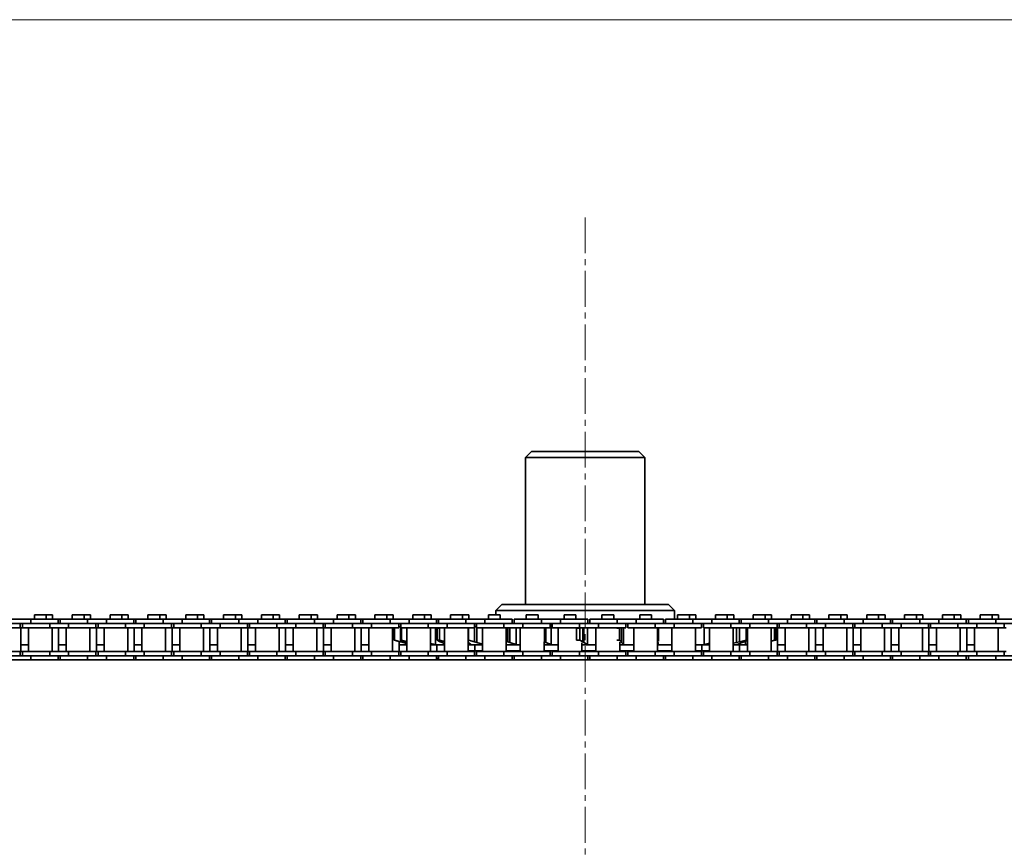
# Model space of a CAD drawing. Header units: millimetres. Extents: x 2945 to 26725, y -1082 to 16127.
# Tile 21 of 151: x 7175 to 7506, y 7689 to 7967. Entities that reach past the tile are written whole.
import ezdxf

# ---------------------------------------------------------------- set-up
doc = ezdxf.new("R2010")
doc.units = ezdxf.units.MM
doc.linetypes.add('点画线', pattern=[18, 12, -2, 2, -2])
doc.layers.get('0').update_dxf_attribs({"lineweight": 35})
for name, color, linetype, lineweight in [('中心线层', 1, '点画线', 18), ('几何体', 7, 'Continuous', 35), ('尺寸线层', 3, 'Continuous', 18)]:
    doc.layers.add(name, color=color, linetype=linetype, lineweight=lineweight)
doc.styles.add('标准', font='txt', dxfattribs={"width": 0.667})
doc.dimstyles.new('GB_尺寸', dxfattribs={"dimtxt": 3.5, "dimasz": 4, "dimexe": 2, "dimexo": 0, "dimtad": 1, "dimdsep": 46, "dimtxsty": '标准', "dimblk": '_CAXARROW', "dimcen": 0, "dimdle": 8, "dimazin": 2, "dimtfac": 0.707107, "dimtdec": 3, "dimtmove": 2, "dimatfit": 3, "dimfxl": 0, "dimfrac": 2, "dimtolj": 1, "dimarcsym": 0})

# ---------------------------------------------------------------- blocks, each defined once
blk = doc.blocks.new('*X160')
at = {"layer": '尺寸线层', "linetype": 'Continuous'}
for points in [[(4565.49, 7966.85), (4575.49, 7886.85), (4555.49, 7886.85)], [(4565.49, 4956.85), (4575.49, 5036.85), (4555.49, 5036.85)]]:
    blk.add_hatch(color=0, dxfattribs=at).paths.add_polyline_path(points, flags=0)
at = {"layer": '尺寸线层', "color": 0, "linetype": 'Continuous'}
for p, q in [((9590.25, 7966.85), (4525.49, 7966.85)), ((4565.49, 7966.85), (4565.49, 4956.85)), ((9680.25, 4956.85), (4525.49, 4956.85))]:
    blk.add_line(p, q, dxfattribs=at)
at = {"layer": '尺寸线层', "color": 0, "insert": (4518.37, 6461.85), "char_height": 70, "width": 255.1041, "attachment_point": 5, "rotation": 90, "line_spacing_factor": 1.15057, "style": '标准'}
blk.add_mtext('\\T1.1;3010', dxfattribs=at)
blk = doc.blocks.new('_CAXARROW')
blk.add_hatch(color=0).paths.add_polyline_path([(0, 0), (-1, 0.125), (-1, -0.125)], flags=0)

msp = doc.modelspace()

# ---------------------------------------------------------------- linework, layer by layer
at = {"layer": '中心线层'}
msp.add_line((7365.254, 7900.461), (7365.254, 5098.61), dxfattribs=at)
at = {"layer": '几何体'}
for p, q in [((7347.254, 7821.852), (7345.254, 7819.852)), ((7345.254, 7819.852), (7345.254, 7770.458)), ((7358.767, 7819.852), (7345.254, 7819.852)), ((7347.254, 7821.852), (7359.416, 7821.852)), ((7385.254, 7819.852), (7358.767, 7819.852)), ((7359.416, 7821.852), (7383.254, 7821.852)), ((7385.254, 7819.852), (7383.254, 7821.852)), ((7385.254, 7770.458), (7385.254, 7819.852)), ((7337.254, 7770.458), (7335.254, 7768.458)), ((7337.254, 7770.458), (7393.254, 7770.458)), ((7395.254, 7768.458), (7393.254, 7770.458)), ((7180.389, 7766.94), (7180.389, 7765.565)), ((7182.369, 7766.94), (7180.389, 7766.94)), ((7184.349, 7766.94), (7182.369, 7766.94)), ((7184.349, 7765.565), (7184.349, 7766.94)), ((7186.52, 7766.94), (7184.349, 7766.94)), ((7186.52, 7765.565), (7186.52, 7766.94)), ((7193.089, 7766.94), (7193.089, 7765.565)), ((7195.069, 7766.94), (7193.089, 7766.94)), ((7197.049, 7766.94), (7195.069, 7766.94)), ((7197.049, 7765.565), (7197.049, 7766.94)), ((7199.22, 7766.94), (7197.049, 7766.94)), ((7199.22, 7765.565), (7199.22, 7766.94)), ((7205.789, 7766.94), (7205.789, 7765.565)), ((7207.769, 7766.94), (7205.789, 7766.94)), ((7209.749, 7766.94), (7207.769, 7766.94)), ((7209.749, 7765.565), (7209.749, 7766.94)), ((7211.92, 7766.94), (7209.749, 7766.94)), ((7211.92, 7765.565), (7211.92, 7766.94)), ((7218.489, 7766.94), (7218.489, 7765.565)), ((7220.469, 7766.94), (7218.489, 7766.94)), ((7222.449, 7766.94), (7220.469, 7766.94)), ((7222.449, 7765.565), (7222.449, 7766.94)), ((7224.62, 7766.94), (7222.449, 7766.94)), ((7224.62, 7765.565), (7224.62, 7766.94)), ((7231.189, 7766.94), (7231.189, 7765.565)), ((7233.169, 7766.94), (7231.189, 7766.94)), ((7235.149, 7766.94), (7233.169, 7766.94)), ((7235.149, 7765.565), (7235.149, 7766.94)), ((7237.32, 7766.94), (7235.149, 7766.94)), ((7237.32, 7765.565), (7237.32, 7766.94)), ((7243.889, 7766.94), (7243.889, 7765.565)), ((7245.869, 7766.94), (7243.889, 7766.94)), ((7247.849, 7766.94), (7245.869, 7766.94)), ((7247.849, 7765.565), (7247.849, 7766.94)), ((7250.02, 7766.94), (7247.849, 7766.94)), ((7250.02, 7765.565), (7250.02, 7766.94)), ((7256.589, 7766.94), (7256.589, 7765.565)), ((7258.569, 7766.94), (7256.589, 7766.94)), ((7260.549, 7766.94), (7258.569, 7766.94)), ((7260.549, 7765.565), (7260.549, 7766.94)), ((7262.72, 7766.94), (7260.549, 7766.94)), ((7262.72, 7765.565), (7262.72, 7766.94)), ((7269.289, 7766.94), (7269.289, 7765.565)), ((7271.269, 7766.94), (7269.289, 7766.94)), ((7273.249, 7766.94), (7271.269, 7766.94)), ((7273.249, 7765.565), (7273.249, 7766.94)), ((7275.42, 7766.94), (7273.249, 7766.94)), ((7275.42, 7765.565), (7275.42, 7766.94)), ((7281.989, 7766.94), (7281.989, 7765.565)), ((7283.969, 7766.94), (7281.989, 7766.94)), ((7285.949, 7766.94), (7283.969, 7766.94)), ((7285.949, 7765.565), (7285.949, 7766.94)), ((7288.12, 7766.94), (7285.949, 7766.94)), ((7288.12, 7765.565), (7288.12, 7766.94)), ((7294.689, 7766.94), (7294.689, 7765.565)), ((7296.669, 7766.94), (7294.689, 7766.94)), ((7298.649, 7766.94), (7296.669, 7766.94)), ((7298.649, 7765.565), (7298.649, 7766.94)), ((7300.82, 7766.94), (7298.649, 7766.94)), ((7300.82, 7765.565), (7300.82, 7766.94)), ((7307.389, 7766.94), (7307.389, 7765.565)), ((7309.369, 7766.94), (7307.389, 7766.94)), ((7311.349, 7766.94), (7309.369, 7766.94)), ((7311.349, 7765.565), (7311.349, 7766.94)), ((7313.52, 7766.94), (7311.349, 7766.94)), ((7313.52, 7765.565), (7313.52, 7766.94)), ((7320.089, 7766.94), (7320.089, 7765.565)), ((7322.069, 7766.94), (7320.089, 7766.94)), ((7324.049, 7766.94), (7322.069, 7766.94)), ((7324.049, 7765.565), (7324.049, 7766.94)), ((7326.22, 7766.94), (7324.049, 7766.94)), ((7326.22, 7765.565), (7326.22, 7766.94)), ((7332.789, 7766.94), (7332.789, 7765.565)), ((7334.769, 7766.94), (7332.789, 7766.94)), ((7336.749, 7766.94), (7334.769, 7766.94)), ((7335.254, 7768.458), (7335.254, 7766.94)), ((7395.254, 7768.458), (7335.254, 7768.458)), ((7336.749, 7765.565), (7336.749, 7766.94)), ((7345.489, 7766.94), (7345.489, 7765.565)), ((7347.469, 7766.94), (7345.489, 7766.94)), ((7349.449, 7766.94), (7347.469, 7766.94)), ((7349.449, 7765.565), (7349.449, 7766.94)), ((7358.189, 7766.94), (7358.189, 7765.565)), ((7360.169, 7766.94), (7358.189, 7766.94)), ((7362.149, 7766.94), (7360.169, 7766.94)), ((7362.149, 7765.565), (7362.149, 7766.94)), ((7370.889, 7766.94), (7370.889, 7765.565)), ((7372.869, 7766.94), (7370.889, 7766.94)), ((7374.849, 7766.94), (7372.869, 7766.94)), ((7374.849, 7765.565), (7374.849, 7766.94)), ((7383.589, 7766.94), (7383.589, 7765.565)), ((7385.569, 7766.94), (7383.589, 7766.94)), ((7387.549, 7766.94), (7385.569, 7766.94)), ((7387.549, 7765.565), (7387.549, 7766.94)), ((7395.254, 7765.565), (7395.254, 7768.458)), ((7396.289, 7766.94), (7396.289, 7765.565)), ((7398.269, 7766.94), (7396.289, 7766.94)), ((7400.249, 7766.94), (7398.269, 7766.94)), ((7400.249, 7765.565), (7400.249, 7766.94)), ((7402.42, 7766.94), (7400.249, 7766.94)), ((7402.42, 7765.565), (7402.42, 7766.94)), ((7408.989, 7766.94), (7408.989, 7765.565)), ((7410.969, 7766.94), (7408.989, 7766.94)), ((7412.949, 7766.94), (7410.969, 7766.94)), ((7412.949, 7765.565), (7412.949, 7766.94)), ((7415.12, 7766.94), (7412.949, 7766.94)), ((7415.12, 7765.565), (7415.12, 7766.94)), ((7421.689, 7766.94), (7421.689, 7765.565)), ((7423.669, 7766.94), (7421.689, 7766.94)), ((7425.649, 7766.94), (7423.669, 7766.94)), ((7425.649, 7765.565), (7425.649, 7766.94)), ((7427.82, 7766.94), (7425.649, 7766.94)), ((7427.82, 7765.565), (7427.82, 7766.94)), ((7434.389, 7766.94), (7434.389, 7765.565)), ((7436.369, 7766.94), (7434.389, 7766.94)), ((7438.349, 7766.94), (7436.369, 7766.94)), ((7438.349, 7765.565), (7438.349, 7766.94)), ((7440.52, 7766.94), (7438.349, 7766.94)), ((7440.52, 7765.565), (7440.52, 7766.94)), ((7447.089, 7766.94), (7447.089, 7765.565)), ((7449.069, 7766.94), (7447.089, 7766.94)), ((7451.049, 7766.94), (7449.069, 7766.94)), ((7451.049, 7765.565), (7451.049, 7766.94)), ((7453.22, 7766.94), (7451.049, 7766.94)), ((7453.22, 7765.565), (7453.22, 7766.94)), ((7459.789, 7766.94), (7459.789, 7765.565)), ((7461.769, 7766.94), (7459.789, 7766.94)), ((7463.749, 7766.94), (7461.769, 7766.94)), ((7463.749, 7765.565), (7463.749, 7766.94)), ((7465.92, 7766.94), (7463.749, 7766.94)), ((7465.92, 7765.565), (7465.92, 7766.94)), ((7472.489, 7766.94), (7472.489, 7765.565)), ((7474.469, 7766.94), (7472.489, 7766.94)), ((7476.449, 7766.94), (7474.469, 7766.94)), ((7476.449, 7765.565), (7476.449, 7766.94)), ((7478.62, 7766.94), (7476.449, 7766.94)), ((7478.62, 7765.565), (7478.62, 7766.94)), ((7485.189, 7766.94), (7485.189, 7765.565)), ((7487.169, 7766.94), (7485.189, 7766.94)), ((7489.149, 7766.94), (7487.169, 7766.94)), ((7489.149, 7765.565), (7489.149, 7766.94)), ((7491.32, 7766.94), (7489.149, 7766.94)), ((7491.32, 7765.565), (7491.32, 7766.94)), ((7497.889, 7766.94), (7497.889, 7765.565)), ((7499.869, 7766.94), (7497.889, 7766.94)), ((7501.849, 7766.94), (7499.869, 7766.94)), ((7501.849, 7765.565), (7501.849, 7766.94)), ((7504.02, 7766.94), (7501.849, 7766.94)), ((7504.02, 7765.565), (7504.02, 7766.94)), ((7179.194, 7765.565), (7172.844, 7765.565)), ((7179.194, 7764.065), (7172.844, 7764.065)), ((7175.669, 7762.565), (7175.669, 7764.065)), ((7176.369, 7764.065), (7176.369, 7762.565)), ((7179.194, 7765.565), (7179.194, 7764.065)), ((7188.369, 7765.565), (7179.194, 7765.565)), ((7185.544, 7764.065), (7179.194, 7764.065)), ((7185.544, 7764.065), (7179.194, 7764.065)), ((7185.544, 7764.065), (7185.544, 7762.565)), ((7191.894, 7764.065), (7185.544, 7764.065)), ((7188.369, 7764.065), (7188.369, 7765.565)), ((7189.069, 7765.565), (7188.369, 7765.565)), ((7189.069, 7765.565), (7189.069, 7764.065)), ((7198.244, 7765.565), (7189.069, 7765.565)), ((7191.894, 7764.065), (7191.894, 7762.565)), ((7198.244, 7764.065), (7191.894, 7764.065)), ((7198.244, 7764.065), (7191.894, 7764.065)), ((7198.244, 7765.565), (7198.244, 7764.065)), ((7204.594, 7765.565), (7198.244, 7765.565)), ((7204.594, 7764.065), (7198.244, 7764.065)), ((7201.069, 7762.565), (7201.069, 7764.065)), ((7201.769, 7764.065), (7201.769, 7762.565)), ((7204.594, 7765.565), (7204.594, 7764.065)), ((7213.769, 7765.565), (7204.594, 7765.565)), ((7210.944, 7764.065), (7204.594, 7764.065)), ((7210.944, 7764.065), (7204.594, 7764.065)), ((7210.944, 7764.065), (7210.944, 7762.565)), ((7217.294, 7764.065), (7210.944, 7764.065)), ((7213.769, 7764.065), (7213.769, 7765.565)), ((7214.469, 7765.565), (7213.769, 7765.565)), ((7214.469, 7765.565), (7214.469, 7764.065)), ((7223.644, 7765.565), (7214.469, 7765.565)), ((7217.294, 7764.065), (7217.294, 7762.565)), ((7223.644, 7764.065), (7217.294, 7764.065)), ((7223.644, 7764.065), (7217.294, 7764.065)), ((7223.644, 7765.565), (7223.644, 7764.065)), ((7229.994, 7765.565), (7223.644, 7765.565)), ((7229.994, 7764.065), (7223.644, 7764.065)), ((7226.469, 7762.565), (7226.469, 7764.065)), ((7227.169, 7764.065), (7227.169, 7762.565)), ((7229.994, 7765.565), (7229.994, 7764.065)), ((7239.169, 7765.565), (7229.994, 7765.565)), ((7236.344, 7764.065), (7229.994, 7764.065)), ((7236.344, 7764.065), (7229.994, 7764.065)), ((7236.344, 7764.065), (7236.344, 7762.565)), ((7242.694, 7764.065), (7236.344, 7764.065)), ((7239.169, 7764.065), (7239.169, 7765.565)), ((7239.869, 7765.565), (7239.169, 7765.565)), ((7239.869, 7765.565), (7239.869, 7764.065)), ((7249.044, 7765.565), (7239.869, 7765.565)), ((7242.694, 7764.065), (7242.694, 7762.565)), ((7249.044, 7764.065), (7242.694, 7764.065)), ((7249.044, 7764.065), (7242.694, 7764.065)), ((7249.044, 7765.565), (7249.044, 7764.065)), ((7255.394, 7765.565), (7249.044, 7765.565)), ((7255.394, 7764.065), (7249.044, 7764.065)), ((7251.869, 7762.565), (7251.869, 7764.065)), ((7252.569, 7764.065), (7252.569, 7762.565)), ((7255.394, 7765.565), (7255.394, 7764.065)), ((7264.569, 7765.565), (7255.394, 7765.565)), ((7261.744, 7764.065), (7255.394, 7764.065)), ((7261.744, 7764.065), (7255.394, 7764.065)), ((7261.744, 7764.065), (7261.744, 7762.565)), ((7268.094, 7764.065), (7261.744, 7764.065)), ((7264.569, 7764.065), (7264.569, 7765.565)), ((7265.269, 7765.565), (7264.569, 7765.565)), ((7265.269, 7765.565), (7265.269, 7764.065)), ((7274.444, 7765.565), (7265.269, 7765.565)), ((7268.094, 7764.065), (7268.094, 7762.565)), ((7274.444, 7764.065), (7268.094, 7764.065)), ((7274.444, 7764.065), (7268.094, 7764.065)), ((7274.444, 7765.565), (7274.444, 7764.065)), ((7280.794, 7765.565), (7274.444, 7765.565)), ((7280.794, 7764.065), (7274.444, 7764.065)), ((7277.269, 7762.565), (7277.269, 7764.065)), ((7277.969, 7764.065), (7277.969, 7762.565)), ((7280.794, 7765.565), (7280.794, 7764.065)), ((7289.969, 7765.565), (7280.794, 7765.565)), ((7287.144, 7764.065), (7280.794, 7764.065)), ((7287.144, 7764.065), (7280.794, 7764.065)), ((7287.144, 7764.065), (7287.144, 7762.565)), ((7293.494, 7764.065), (7287.144, 7764.065)), ((7289.969, 7764.065), (7289.969, 7765.565)), ((7290.669, 7765.565), (7289.969, 7765.565)), ((7290.669, 7765.565), (7290.669, 7764.065)), ((7299.844, 7765.565), (7290.669, 7765.565)), ((7293.494, 7764.065), (7293.494, 7762.565)), ((7299.844, 7764.065), (7293.494, 7764.065)), ((7299.844, 7764.065), (7293.494, 7764.065)), ((7299.844, 7765.565), (7299.844, 7764.065)), ((7306.194, 7765.565), (7299.844, 7765.565)), ((7306.194, 7764.065), (7299.844, 7764.065)), ((7302.669, 7762.565), (7302.669, 7764.065)), ((7302.669, 7762.87), (7303.136, 7762.99)), ((7303.343, 7762.99), (7302.669, 7762.828)), ((7303.136, 7762.99), (7303.369, 7763.049)), ((7303.369, 7762.996), (7303.343, 7762.99)), ((7303.343, 7762.99), (7303.343, 7762.483)), ((7303.369, 7764.065), (7303.369, 7762.565)), ((7306.194, 7765.565), (7306.194, 7764.065)), ((7315.369, 7765.565), (7306.194, 7765.565)), ((7312.544, 7764.065), (7306.194, 7764.065)), ((7312.544, 7764.065), (7306.194, 7764.065)), ((7312.544, 7764.065), (7312.544, 7762.565)), ((7318.894, 7764.065), (7312.544, 7764.065)), ((7315.369, 7764.065), (7315.369, 7765.565)), ((7316.069, 7765.565), (7315.369, 7765.565)), ((7316.069, 7765.565), (7316.069, 7764.065)), ((7325.244, 7765.565), (7316.069, 7765.565)), ((7318.894, 7764.065), (7318.894, 7762.565)), ((7325.244, 7764.065), (7318.894, 7764.065)), ((7325.244, 7764.065), (7318.894, 7764.065)), ((7325.244, 7765.565), (7325.244, 7764.065)), ((7331.594, 7765.565), (7325.244, 7765.565)), ((7331.594, 7764.065), (7325.244, 7764.065)), ((7328.069, 7762.565), (7328.069, 7764.065)), ((7328.769, 7763.201), (7328.09, 7762.99)), ((7328.09, 7762.99), (7328.09, 7757.926)), ((7328.769, 7764.065), (7328.769, 7762.565)), ((7331.594, 7765.565), (7331.594, 7764.065)), ((7340.769, 7765.565), (7331.594, 7765.565)), ((7337.944, 7764.065), (7331.594, 7764.065)), ((7337.944, 7764.065), (7331.594, 7764.065)), ((7337.944, 7764.065), (7337.944, 7762.565)), ((7344.294, 7764.065), (7337.944, 7764.065)), ((7340.769, 7764.065), (7340.769, 7765.565)), ((7341.469, 7765.565), (7341.469, 7764.065)), ((7350.644, 7765.565), (7341.469, 7765.565)), ((7344.294, 7764.065), (7344.294, 7762.565)), ((7350.644, 7764.065), (7344.294, 7764.065)), ((7350.644, 7765.565), (7350.644, 7764.065)), ((7356.994, 7765.565), (7350.644, 7765.565)), ((7356.994, 7764.065), (7350.644, 7764.065)), ((7353.469, 7762.565), (7353.469, 7764.065)), ((7353.824, 7763.911), (7353.469, 7763.778)), ((7353.824, 7763.911), (7353.824, 7757.006)), ((7354.169, 7764.065), (7354.169, 7762.565)), ((7356.994, 7765.565), (7356.994, 7764.065)), ((7366.169, 7765.565), (7356.994, 7765.565)), ((7363.344, 7764.065), (7356.994, 7764.065)), ((7363.344, 7764.065), (7356.994, 7764.065)), ((7363.344, 7764.065), (7363.344, 7762.565)), ((7369.694, 7764.065), (7363.344, 7764.065)), ((7366.169, 7764.065), (7366.169, 7765.565)), ((7366.869, 7765.565), (7366.869, 7764.065)), ((7376.044, 7765.565), (7366.869, 7765.565)), ((7369.694, 7764.065), (7369.694, 7762.565)), ((7376.044, 7764.065), (7369.694, 7764.065)), ((7376.044, 7765.565), (7376.044, 7764.065)), ((7382.394, 7765.565), (7376.044, 7765.565)), ((7382.394, 7764.065), (7376.044, 7764.065)), ((7378.869, 7762.565), (7378.869, 7764.065)), ((7379.569, 7764.065), (7379.569, 7762.565)), ((7382.394, 7765.565), (7382.394, 7764.065)), ((7391.569, 7765.565), (7382.394, 7765.565)), ((7388.744, 7764.065), (7382.394, 7764.065)), ((7388.744, 7764.065), (7382.394, 7764.065)), ((7388.744, 7764.065), (7388.744, 7762.565)), ((7395.094, 7764.065), (7388.744, 7764.065)), ((7391.569, 7764.065), (7391.569, 7765.565)), ((7392.269, 7765.565), (7392.269, 7764.065)), ((7401.444, 7765.565), (7392.269, 7765.565)), ((7395.094, 7764.065), (7395.094, 7762.565)), ((7401.444, 7764.065), (7395.094, 7764.065)), ((7401.444, 7764.065), (7395.094, 7764.065)), ((7401.444, 7765.565), (7401.444, 7764.065)), ((7407.794, 7765.565), (7401.444, 7765.565)), ((7407.794, 7764.065), (7401.444, 7764.065)), ((7404.269, 7762.565), (7404.269, 7764.065)), ((7404.969, 7764.065), (7404.969, 7762.565)), ((7407.794, 7765.565), (7407.794, 7764.065)), ((7416.969, 7765.565), (7407.794, 7765.565)), ((7414.144, 7764.065), (7407.794, 7764.065)), ((7414.144, 7764.065), (7407.794, 7764.065)), ((7414.144, 7764.065), (7414.144, 7762.565)), ((7420.494, 7764.065), (7414.144, 7764.065)), ((7416.969, 7764.065), (7416.969, 7765.565)), ((7417.669, 7765.565), (7416.969, 7765.565)), ((7417.669, 7765.565), (7417.669, 7764.065)), ((7426.844, 7765.565), (7417.669, 7765.565)), ((7420.494, 7764.065), (7420.494, 7762.565)), ((7426.844, 7764.065), (7420.494, 7764.065)), ((7426.844, 7764.065), (7420.494, 7764.065)), ((7426.844, 7765.565), (7426.844, 7764.065)), ((7433.194, 7765.565), (7426.844, 7765.565)), ((7433.194, 7764.065), (7426.844, 7764.065)), ((7429.669, 7762.565), (7429.669, 7764.065)), ((7430.369, 7764.065), (7430.369, 7762.565)), ((7433.194, 7765.565), (7433.194, 7764.065)), ((7442.369, 7765.565), (7433.194, 7765.565)), ((7439.544, 7764.065), (7433.194, 7764.065)), ((7439.544, 7764.065), (7433.194, 7764.065)), ((7439.544, 7764.065), (7439.544, 7762.565)), ((7445.894, 7764.065), (7439.544, 7764.065)), ((7442.369, 7764.065), (7442.369, 7765.565)), ((7443.069, 7765.565), (7442.369, 7765.565)), ((7443.069, 7765.565), (7443.069, 7764.065)), ((7452.244, 7765.565), (7443.069, 7765.565)), ((7445.894, 7764.065), (7445.894, 7762.565)), ((7452.244, 7764.065), (7445.894, 7764.065)), ((7452.244, 7764.065), (7445.894, 7764.065)), ((7452.244, 7765.565), (7452.244, 7764.065)), ((7458.594, 7765.565), (7452.244, 7765.565)), ((7458.594, 7764.065), (7452.244, 7764.065)), ((7455.069, 7762.565), (7455.069, 7764.065)), ((7455.769, 7764.065), (7455.769, 7762.565)), ((7458.594, 7765.565), (7458.594, 7764.065)), ((7467.769, 7765.565), (7458.594, 7765.565)), ((7464.944, 7764.065), (7458.594, 7764.065)), ((7464.944, 7764.065), (7458.594, 7764.065)), ((7464.944, 7764.065), (7464.944, 7762.565)), ((7471.294, 7764.065), (7464.944, 7764.065)), ((7467.769, 7764.065), (7467.769, 7765.565)), ((7468.469, 7765.565), (7467.769, 7765.565)), ((7468.469, 7765.565), (7468.469, 7764.065)), ((7477.644, 7765.565), (7468.469, 7765.565)), ((7471.294, 7764.065), (7471.294, 7762.565)), ((7477.644, 7764.065), (7471.294, 7764.065)), ((7477.644, 7764.065), (7471.294, 7764.065)), ((7477.644, 7765.565), (7477.644, 7764.065)), ((7483.994, 7765.565), (7477.644, 7765.565)), ((7483.994, 7764.065), (7477.644, 7764.065)), ((7480.469, 7762.565), (7480.469, 7764.065)), ((7481.169, 7764.065), (7481.169, 7762.565)), ((7483.994, 7765.565), (7483.994, 7764.065)), ((7493.169, 7765.565), (7483.994, 7765.565)), ((7490.344, 7764.065), (7483.994, 7764.065)), ((7490.344, 7764.065), (7483.994, 7764.065)), ((7490.344, 7764.065), (7490.344, 7762.565)), ((7496.694, 7764.065), (7490.344, 7764.065)), ((7493.169, 7764.065), (7493.169, 7765.565)), ((7493.869, 7765.565), (7493.169, 7765.565)), ((7493.869, 7765.565), (7493.869, 7764.065)), ((7503.044, 7765.565), (7493.869, 7765.565)), ((7496.694, 7764.065), (7496.694, 7762.565)), ((7503.044, 7764.065), (7496.694, 7764.065)), ((7503.044, 7764.065), (7496.694, 7764.065)), ((7503.044, 7765.565), (7503.044, 7764.065)), ((7509.394, 7765.565), (7503.044, 7765.565)), ((7509.394, 7764.065), (7503.044, 7764.065)), ((7505.869, 7762.565), (7505.869, 7764.065)), ((7175.669, 7762.565), (7166.494, 7762.565)), ((7176.369, 7762.565), (7175.669, 7762.565)), ((7175.815, 7754.715), (7175.815, 7762.565)), ((7185.544, 7762.565), (7176.369, 7762.565)), ((7178.394, 7762.565), (7178.394, 7754.715)), ((7191.894, 7762.565), (7185.544, 7762.565)), ((7186.344, 7754.715), (7186.344, 7762.565)), ((7188.515, 7754.715), (7188.515, 7762.565)), ((7191.094, 7762.565), (7191.094, 7754.715)), ((7201.069, 7762.565), (7191.894, 7762.565)), ((7199.044, 7754.715), (7199.044, 7762.565)), ((7201.769, 7762.565), (7201.069, 7762.565)), ((7201.215, 7754.715), (7201.215, 7762.565)), ((7210.944, 7762.565), (7201.769, 7762.565)), ((7203.794, 7762.565), (7203.794, 7754.715)), ((7217.294, 7762.565), (7210.944, 7762.565)), ((7211.744, 7754.715), (7211.744, 7762.565)), ((7213.915, 7754.715), (7213.915, 7762.565)), ((7216.494, 7762.565), (7216.494, 7754.715)), ((7226.469, 7762.565), (7217.294, 7762.565)), ((7224.444, 7754.715), (7224.444, 7762.565)), ((7227.169, 7762.565), (7226.469, 7762.565)), ((7226.615, 7754.715), (7226.615, 7762.565)), ((7236.344, 7762.565), (7227.169, 7762.565)), ((7229.194, 7762.565), (7229.194, 7754.715)), ((7242.694, 7762.565), (7236.344, 7762.565)), ((7237.144, 7754.715), (7237.144, 7762.565)), ((7239.315, 7754.715), (7239.315, 7762.565)), ((7241.894, 7762.565), (7241.894, 7754.715)), ((7251.869, 7762.565), (7242.694, 7762.565)), ((7249.844, 7754.715), (7249.844, 7762.565)), ((7252.569, 7762.565), (7251.869, 7762.565)), ((7252.015, 7754.715), (7252.015, 7762.565)), ((7261.744, 7762.565), (7252.569, 7762.565)), ((7254.594, 7762.565), (7254.594, 7754.715)), ((7268.094, 7762.565), (7261.744, 7762.565)), ((7262.544, 7754.715), (7262.544, 7762.565)), ((7264.715, 7754.715), (7264.715, 7762.565)), ((7267.294, 7762.565), (7267.294, 7754.715)), ((7277.269, 7762.565), (7268.094, 7762.565)), ((7275.244, 7754.715), (7275.244, 7762.565)), ((7277.969, 7762.565), (7277.269, 7762.565)), ((7277.415, 7754.715), (7277.415, 7762.565)), ((7287.144, 7762.565), (7277.969, 7762.565)), ((7279.994, 7762.565), (7279.994, 7754.715)), ((7293.494, 7762.565), (7287.144, 7762.565)), ((7287.944, 7754.715), (7287.944, 7762.565)), ((7290.115, 7754.715), (7290.115, 7762.565)), ((7292.694, 7762.565), (7292.694, 7754.715)), ((7302.669, 7762.565), (7293.494, 7762.565)), ((7300.644, 7754.715), (7300.644, 7762.565)), ((7301.139, 7762.478), (7301.48, 7762.565)), ((7301.139, 7762.478), (7301.216, 7762.478)), ((7301.139, 7758.439), (7301.139, 7762.478)), ((7301.58, 7762.565), (7301.216, 7762.478)), ((7301.216, 7762.478), (7301.216, 7758.439)), ((7303.324, 7762.478), (7303.492, 7762.527)), ((7303.324, 7762.478), (7303.638, 7762.478)), ((7303.324, 7758.439), (7303.324, 7762.478)), ((7312.544, 7762.565), (7303.369, 7762.565)), ((7304.022, 7762.565), (7303.638, 7762.478)), ((7303.638, 7762.478), (7303.638, 7758.439)), ((7305.394, 7762.565), (7305.394, 7754.715)), ((7318.894, 7762.565), (7312.544, 7762.565)), ((7313.344, 7754.715), (7313.344, 7762.565)), ((7314.974, 7762.565), (7314.974, 7757.006)), ((7315.601, 7762.478), (7316.335, 7762.478)), ((7315.601, 7758.439), (7315.601, 7762.478)), ((7316.711, 7762.565), (7316.335, 7762.478)), ((7316.335, 7762.478), (7316.335, 7758.439)), ((7318.094, 7762.565), (7318.094, 7754.715)), ((7328.069, 7762.565), (7318.894, 7762.565)), ((7326.044, 7754.715), (7326.044, 7762.565)), ((7326.404, 7762.565), (7326.057, 7762.478)), ((7326.057, 7762.478), (7326.057, 7758.439)), ((7337.944, 7762.565), (7328.769, 7762.565)), ((7328.934, 7762.565), (7328.934, 7757.664)), ((7330.794, 7762.565), (7330.794, 7754.715)), ((7344.294, 7762.565), (7337.944, 7762.565)), ((7338.744, 7754.715), (7338.744, 7762.565)), ((7339.266, 7762.565), (7339.266, 7757.926)), ((7339.95, 7762.565), (7339.95, 7757.664)), ((7342.146, 7762.565), (7342.146, 7757.006)), ((7343.494, 7762.565), (7343.494, 7754.715)), ((7353.469, 7762.565), (7344.294, 7762.565)), ((7351.578, 7762.565), (7351.578, 7757.926)), ((7352.071, 7762.565), (7352.071, 7757.664)), ((7363.344, 7762.565), (7354.169, 7762.565)), ((7356.194, 7762.565), (7356.194, 7754.715)), ((7362.303, 7762.478), (7363.448, 7762.478)), ((7362.303, 7758.439), (7362.303, 7762.478)), ((7369.694, 7762.565), (7363.344, 7762.565)), ((7363.448, 7762.478), (7363.448, 7758.439)), ((7364.487, 7762.565), (7364.487, 7757.926)), ((7364.769, 7762.565), (7364.769, 7757.664)), ((7366, 7762.565), (7366, 7757.006)), ((7368.894, 7762.565), (7368.894, 7754.715)), ((7378.869, 7762.565), (7369.694, 7762.565)), ((7375.883, 7762.478), (7376.836, 7762.478)), ((7376.836, 7762.478), (7376.836, 7758.439)), ((7377.43, 7762.565), (7377.43, 7757.926)), ((7377.488, 7762.565), (7377.488, 7757.664)), ((7378.145, 7762.565), (7378.145, 7757.006)), ((7388.744, 7762.565), (7379.569, 7762.565)), ((7381.594, 7762.565), (7381.594, 7754.715)), ((7395.094, 7762.565), (7388.744, 7762.565)), ((7389.544, 7754.715), (7389.544, 7762.565)), ((7389.544, 7762.478), (7389.717, 7762.478)), ((7389.717, 7762.478), (7389.717, 7758.439)), ((7389.889, 7758.104), (7389.889, 7762.565)), ((7394.294, 7762.565), (7394.294, 7754.715)), ((7404.269, 7762.565), (7395.094, 7762.565)), ((7402.244, 7754.715), (7402.244, 7762.565)), ((7414.144, 7762.565), (7404.969, 7762.565)), ((7405.165, 7762.565), (7405.165, 7757.006)), ((7406.994, 7762.565), (7406.994, 7754.715)), ((7420.494, 7762.565), (7414.144, 7762.565)), ((7414.944, 7754.715), (7414.944, 7762.565)), ((7416.054, 7762.565), (7416.054, 7757.664)), ((7417.079, 7762.565), (7417.079, 7757.926)), ((7419.341, 7762.478), (7418.955, 7762.565)), ((7419.341, 7762.478), (7419.694, 7762.478)), ((7419.341, 7758.439), (7419.341, 7762.478)), ((7419.694, 7762.565), (7419.694, 7754.715)), ((7429.669, 7762.565), (7420.494, 7762.565)), ((7427.644, 7754.715), (7427.644, 7762.565)), ((7428.753, 7762.478), (7428.38, 7762.565)), ((7428.589, 7762.565), (7428.915, 7762.478)), ((7428.753, 7762.478), (7428.915, 7762.478)), ((7428.753, 7758.439), (7428.753, 7762.478)), ((7428.915, 7762.478), (7428.915, 7758.439)), ((7429.37, 7762.478), (7429.029, 7762.565)), ((7429.37, 7758.439), (7429.37, 7762.478)), ((7430.369, 7762.565), (7429.669, 7762.565)), ((7429.815, 7754.715), (7429.815, 7762.565)), ((7439.544, 7762.565), (7430.369, 7762.565)), ((7432.394, 7762.565), (7432.394, 7754.715)), ((7445.894, 7762.565), (7439.544, 7762.565)), ((7440.344, 7754.715), (7440.344, 7762.565)), ((7442.515, 7754.715), (7442.515, 7762.565)), ((7445.094, 7762.565), (7445.094, 7754.715)), ((7455.069, 7762.565), (7445.894, 7762.565)), ((7453.044, 7754.715), (7453.044, 7762.565)), ((7455.769, 7762.565), (7455.069, 7762.565)), ((7455.215, 7754.715), (7455.215, 7762.565)), ((7464.944, 7762.565), (7455.769, 7762.565)), ((7457.794, 7762.565), (7457.794, 7754.715)), ((7471.294, 7762.565), (7464.944, 7762.565)), ((7465.744, 7754.715), (7465.744, 7762.565)), ((7467.915, 7754.715), (7467.915, 7762.565)), ((7470.494, 7762.565), (7470.494, 7754.715)), ((7480.469, 7762.565), (7471.294, 7762.565)), ((7478.444, 7754.715), (7478.444, 7762.565)), ((7481.169, 7762.565), (7480.469, 7762.565)), ((7480.615, 7754.715), (7480.615, 7762.565)), ((7490.344, 7762.565), (7481.169, 7762.565)), ((7483.194, 7762.565), (7483.194, 7754.715)), ((7496.694, 7762.565), (7490.344, 7762.565)), ((7491.144, 7754.715), (7491.144, 7762.565)), ((7493.315, 7754.715), (7493.315, 7762.565)), ((7495.894, 7762.565), (7495.894, 7754.715)), ((7505.869, 7762.565), (7496.694, 7762.565)), ((7503.844, 7754.715), (7503.844, 7762.565)), ((7506.569, 7762.565), (7505.869, 7762.565)), ((7175.815, 7756.852), (7178.394, 7756.852)), ((7188.515, 7756.852), (7191.094, 7756.852)), ((7201.215, 7756.852), (7203.794, 7756.852)), ((7213.915, 7756.852), (7216.494, 7756.852)), ((7226.615, 7756.852), (7229.194, 7756.852)), ((7239.315, 7756.852), (7241.894, 7756.852)), ((7252.015, 7756.852), (7254.594, 7756.852)), ((7264.715, 7756.852), (7267.294, 7756.852)), ((7277.415, 7756.852), (7279.994, 7756.852)), ((7290.115, 7756.852), (7292.694, 7756.852)), ((7303.136, 7757.926), (7301.139, 7758.439)), ((7301.139, 7758.439), (7301.216, 7758.439)), ((7301.216, 7758.439), (7303.343, 7757.926)), ((7302.815, 7754.715), (7302.815, 7758.009)), ((7302.815, 7756.852), (7305.394, 7756.852)), ((7304.175, 7757.664), (7303.136, 7757.926)), ((7303.324, 7758.439), (7303.638, 7758.439)), ((7305.048, 7757.926), (7303.324, 7758.439)), ((7303.343, 7758.433), (7303.343, 7757.926)), ((7303.343, 7757.926), (7304.415, 7757.664)), ((7303.638, 7758.439), (7305.394, 7758.039)), ((7305.394, 7757.355), (7304.175, 7757.664)), ((7304.415, 7758.115), (7304.415, 7757.664)), ((7304.415, 7757.664), (7305.394, 7757.43)), ((7305.394, 7757.831), (7305.048, 7757.926)), ((7313.344, 7757.376), (7314.974, 7757.006)), ((7315.515, 7754.715), (7315.515, 7756.852)), ((7316.569, 7757.926), (7315.601, 7758.439)), ((7315.601, 7758.439), (7316.335, 7758.439)), ((7315.769, 7756.852), (7318.094, 7756.852)), ((7316.335, 7758.439), (7318.094, 7758.03)), ((7317.225, 7757.664), (7316.569, 7757.926)), ((7318.094, 7757.234), (7317.225, 7757.664)), ((7326.136, 7757.664), (7326.044, 7757.716)), ((7326.057, 7758.439), (7328.09, 7757.926)), ((7326.897, 7757.006), (7326.136, 7757.664)), ((7326.917, 7756.852), (7326.897, 7757.006)), ((7328.09, 7757.926), (7328.934, 7757.664)), ((7328.215, 7754.852), (7328.215, 7756.852)), ((7328.934, 7757.664), (7330.794, 7757.183)), ((7338.744, 7758.077), (7339.266, 7757.926)), ((7339.266, 7757.926), (7339.95, 7757.664)), ((7339.95, 7757.664), (7342.146, 7757.006)), ((7342.862, 7756.852), (7343.494, 7756.852)), ((7351.408, 7757.987), (7351.578, 7757.926)), ((7351.444, 7754.715), (7351.444, 7757.957)), ((7351.578, 7757.926), (7352.071, 7757.664)), ((7352.071, 7757.664), (7353.824, 7757.006)), ((7354.448, 7756.852), (7356.194, 7756.852)), ((7362.303, 7758.439), (7363.448, 7758.439)), ((7363.448, 7758.439), (7364.487, 7757.926)), ((7364.144, 7754.715), (7364.144, 7757.572)), ((7364.487, 7757.926), (7364.769, 7757.664)), ((7364.769, 7757.664), (7366, 7757.006)), ((7366.505, 7756.852), (7368.894, 7756.852)), ((7375.883, 7758.439), (7376.836, 7758.439)), ((7376.836, 7758.439), (7377.43, 7757.926)), ((7376.844, 7754.715), (7376.844, 7757.844)), ((7377.43, 7757.926), (7377.488, 7757.664)), ((7377.488, 7757.664), (7378.145, 7757.006)), ((7378.508, 7756.852), (7381.594, 7756.852)), ((7389.544, 7758.439), (7389.717, 7758.439)), ((7389.544, 7756.852), (7389.932, 7756.852)), ((7389.841, 7757.926), (7389.672, 7757.664)), ((7389.672, 7757.664), (7389.695, 7757.378)), ((7389.717, 7758.439), (7389.798, 7758.104)), ((7389.726, 7757.523), (7389.726, 7757.006)), ((7389.932, 7756.852), (7394.294, 7756.852)), ((7404.367, 7756.852), (7405.165, 7757.006)), ((7404.415, 7754.852), (7404.415, 7756.852)), ((7405.165, 7757.006), (7406.994, 7757.45)), ((7414.944, 7757.409), (7416.054, 7757.664)), ((7416.054, 7757.664), (7417.079, 7757.926)), ((7417.946, 7757.664), (7416.28, 7757.006)), ((7417.079, 7757.926), (7419.341, 7758.439)), ((7417.115, 7754.715), (7417.115, 7756.852)), ((7418.713, 7757.926), (7417.946, 7757.664)), ((7418.337, 7756.852), (7419.108, 7757.006)), ((7419.694, 7758.333), (7418.713, 7757.926)), ((7419.108, 7758.09), (7419.108, 7757.006)), ((7419.108, 7757.006), (7419.694, 7757.139)), ((7419.341, 7758.439), (7419.694, 7758.439)), ((7427.644, 7758.179), (7428.753, 7758.439)), ((7428.915, 7758.439), (7427.644, 7758.098)), ((7428.753, 7758.439), (7428.915, 7758.439)), ((7428.974, 7758.337), (7429.37, 7758.439)), ((7429.815, 7756.852), (7432.394, 7756.852)), ((7442.515, 7756.852), (7445.094, 7756.852)), ((7455.215, 7756.852), (7457.794, 7756.852)), ((7467.915, 7756.852), (7470.494, 7756.852)), ((7480.615, 7756.852), (7483.194, 7756.852)), ((7493.315, 7756.852), (7495.894, 7756.852)), ((7175.669, 7754.715), (7166.494, 7754.715)), ((7179.194, 7753.215), (7172.844, 7753.215)), ((7175.669, 7753.215), (7175.669, 7754.715)), ((7176.369, 7754.715), (7175.669, 7754.715)), ((7176.369, 7754.715), (7176.369, 7753.215)), ((7185.544, 7754.715), (7176.369, 7754.715)), ((7185.544, 7753.215), (7179.194, 7753.215)), ((7185.544, 7753.215), (7179.194, 7753.215)), ((7179.194, 7751.852), (7179.194, 7753.215)), ((7185.544, 7753.215), (7185.544, 7754.715)), ((7191.894, 7754.715), (7185.544, 7754.715)), ((7191.894, 7753.215), (7185.544, 7753.215)), ((7188.369, 7751.852), (7188.369, 7753.215)), ((7189.069, 7753.215), (7189.069, 7751.852)), ((7191.894, 7753.215), (7191.894, 7754.715)), ((7201.069, 7754.715), (7191.894, 7754.715)), ((7198.244, 7753.215), (7191.894, 7753.215)), ((7198.244, 7753.215), (7191.894, 7753.215)), ((7204.594, 7753.215), (7198.244, 7753.215)), ((7198.244, 7751.852), (7198.244, 7753.215)), ((7201.069, 7753.215), (7201.069, 7754.715)), ((7201.769, 7754.715), (7201.069, 7754.715)), ((7201.769, 7754.715), (7201.769, 7753.215)), ((7210.944, 7754.715), (7201.769, 7754.715)), ((7210.944, 7753.215), (7204.594, 7753.215)), ((7210.944, 7753.215), (7204.594, 7753.215)), ((7204.594, 7751.852), (7204.594, 7753.215)), ((7210.944, 7753.215), (7210.944, 7754.715)), ((7217.294, 7754.715), (7210.944, 7754.715)), ((7217.294, 7753.215), (7210.944, 7753.215)), ((7213.769, 7751.852), (7213.769, 7753.215)), ((7214.469, 7753.215), (7214.469, 7751.852)), ((7217.294, 7753.215), (7217.294, 7754.715)), ((7226.469, 7754.715), (7217.294, 7754.715)), ((7223.644, 7753.215), (7217.294, 7753.215)), ((7223.644, 7753.215), (7217.294, 7753.215)), ((7229.994, 7753.215), (7223.644, 7753.215)), ((7223.644, 7751.852), (7223.644, 7753.215)), ((7226.469, 7753.215), (7226.469, 7754.715)), ((7227.169, 7754.715), (7226.469, 7754.715)), ((7227.169, 7754.715), (7227.169, 7753.215)), ((7236.344, 7754.715), (7227.169, 7754.715)), ((7236.344, 7753.215), (7229.994, 7753.215)), ((7236.344, 7753.215), (7229.994, 7753.215)), ((7229.994, 7751.852), (7229.994, 7753.215)), ((7236.344, 7753.215), (7236.344, 7754.715)), ((7242.694, 7754.715), (7236.344, 7754.715)), ((7242.694, 7753.215), (7236.344, 7753.215)), ((7239.169, 7751.852), (7239.169, 7753.215)), ((7239.869, 7753.215), (7239.869, 7751.852)), ((7242.694, 7753.215), (7242.694, 7754.715)), ((7251.869, 7754.715), (7242.694, 7754.715)), ((7249.044, 7753.215), (7242.694, 7753.215)), ((7249.044, 7753.215), (7242.694, 7753.215)), ((7255.394, 7753.215), (7249.044, 7753.215)), ((7249.044, 7751.852), (7249.044, 7753.215)), ((7251.869, 7753.215), (7251.869, 7754.715)), ((7252.569, 7754.715), (7251.869, 7754.715)), ((7252.569, 7754.715), (7252.569, 7753.215)), ((7261.744, 7754.715), (7252.569, 7754.715)), ((7261.744, 7753.215), (7255.394, 7753.215)), ((7261.744, 7753.215), (7255.394, 7753.215)), ((7255.394, 7751.852), (7255.394, 7753.215)), ((7261.744, 7753.215), (7261.744, 7754.715)), ((7268.094, 7754.715), (7261.744, 7754.715)), ((7268.094, 7753.215), (7261.744, 7753.215)), ((7264.569, 7751.852), (7264.569, 7753.215)), ((7265.269, 7753.215), (7265.269, 7751.852)), ((7268.094, 7753.215), (7268.094, 7754.715)), ((7277.269, 7754.715), (7268.094, 7754.715)), ((7274.444, 7753.215), (7268.094, 7753.215)), ((7274.444, 7753.215), (7268.094, 7753.215)), ((7280.794, 7753.215), (7274.444, 7753.215)), ((7274.444, 7751.852), (7274.444, 7753.215)), ((7277.269, 7753.215), (7277.269, 7754.715)), ((7277.969, 7754.715), (7277.269, 7754.715)), ((7277.969, 7754.715), (7277.969, 7753.215)), ((7287.144, 7754.715), (7277.969, 7754.715)), ((7287.144, 7753.215), (7280.794, 7753.215)), ((7287.144, 7753.215), (7280.794, 7753.215)), ((7280.794, 7751.852), (7280.794, 7753.215)), ((7287.144, 7753.215), (7287.144, 7754.715)), ((7293.494, 7754.715), (7287.144, 7754.715)), ((7293.494, 7753.215), (7287.144, 7753.215)), ((7289.969, 7751.852), (7289.969, 7753.215)), ((7290.669, 7753.215), (7290.669, 7751.852)), ((7293.494, 7753.215), (7293.494, 7754.715)), ((7302.669, 7754.715), (7293.494, 7754.715)), ((7299.844, 7753.215), (7293.494, 7753.215)), ((7299.844, 7753.215), (7293.494, 7753.215)), ((7306.194, 7753.215), (7299.844, 7753.215)), ((7299.844, 7751.852), (7299.844, 7753.215)), ((7302.669, 7753.215), (7302.669, 7754.715)), ((7303.369, 7754.715), (7302.669, 7754.715)), ((7303.369, 7754.715), (7303.369, 7753.215)), ((7312.544, 7754.715), (7303.369, 7754.715)), ((7312.544, 7753.215), (7306.194, 7753.215)), ((7312.544, 7753.215), (7306.194, 7753.215)), ((7306.194, 7751.852), (7306.194, 7753.215)), ((7312.544, 7753.215), (7312.544, 7754.715)), ((7318.894, 7754.715), (7312.544, 7754.715)), ((7318.894, 7753.215), (7312.544, 7753.215)), ((7315.369, 7751.852), (7315.369, 7753.215)), ((7316.069, 7753.215), (7316.069, 7751.852)), ((7318.894, 7753.215), (7318.894, 7754.715)), ((7328.069, 7754.715), (7318.894, 7754.715)), ((7325.244, 7753.215), (7318.894, 7753.215)), ((7325.244, 7753.215), (7318.894, 7753.215)), ((7331.594, 7753.215), (7325.244, 7753.215)), ((7325.244, 7751.852), (7325.244, 7753.215)), ((7326.044, 7754.852), (7330.794, 7754.852)), ((7328.069, 7753.215), (7328.069, 7754.715)), ((7328.769, 7754.715), (7328.769, 7753.215)), ((7337.944, 7754.715), (7328.769, 7754.715)), ((7337.944, 7753.215), (7331.594, 7753.215)), ((7337.944, 7753.215), (7331.594, 7753.215)), ((7331.594, 7751.852), (7331.594, 7753.215)), ((7337.944, 7753.215), (7337.944, 7754.715)), ((7344.294, 7754.715), (7337.944, 7754.715)), ((7344.294, 7753.215), (7337.944, 7753.215)), ((7338.744, 7754.852), (7343.494, 7754.852)), ((7340.769, 7751.852), (7340.769, 7753.215)), ((7341.469, 7753.215), (7341.469, 7751.852)), ((7344.294, 7753.215), (7344.294, 7754.715)), ((7353.469, 7754.715), (7344.294, 7754.715)), ((7350.644, 7753.215), (7344.294, 7753.215)), ((7356.994, 7753.215), (7350.644, 7753.215)), ((7350.644, 7751.852), (7350.644, 7753.215)), ((7351.444, 7754.852), (7356.194, 7754.852)), ((7353.469, 7753.215), (7353.469, 7754.715)), ((7354.169, 7754.715), (7354.169, 7753.215)), ((7363.344, 7754.715), (7354.169, 7754.715)), ((7363.344, 7753.215), (7356.994, 7753.215)), ((7363.344, 7753.215), (7356.994, 7753.215)), ((7356.994, 7751.852), (7356.994, 7753.215)), ((7363.344, 7753.215), (7363.344, 7754.715)), ((7369.694, 7754.715), (7363.344, 7754.715)), ((7369.694, 7753.215), (7363.344, 7753.215)), ((7364.144, 7754.852), (7365.254, 7754.852)), ((7365.254, 7754.852), (7368.894, 7754.852)), ((7366.169, 7751.852), (7366.169, 7753.215)), ((7366.869, 7753.215), (7366.869, 7751.852)), ((7369.694, 7753.215), (7369.694, 7754.715)), ((7378.869, 7754.715), (7369.694, 7754.715)), ((7376.044, 7753.215), (7369.694, 7753.215)), ((7382.394, 7753.215), (7376.044, 7753.215)), ((7376.044, 7751.852), (7376.044, 7753.215)), ((7376.844, 7754.852), (7381.594, 7754.852)), ((7378.869, 7753.215), (7378.869, 7754.715)), ((7379.569, 7754.715), (7379.569, 7753.215)), ((7388.744, 7754.715), (7379.569, 7754.715)), ((7388.744, 7753.215), (7382.394, 7753.215)), ((7388.744, 7753.215), (7382.394, 7753.215)), ((7382.394, 7751.852), (7382.394, 7753.215)), ((7388.744, 7753.215), (7388.744, 7754.715)), ((7395.094, 7754.715), (7388.744, 7754.715)), ((7395.094, 7753.215), (7388.744, 7753.215)), ((7389.544, 7754.852), (7394.294, 7754.852)), ((7391.569, 7751.852), (7391.569, 7753.215)), ((7392.269, 7753.215), (7392.269, 7751.852)), ((7395.094, 7753.215), (7395.094, 7754.715)), ((7404.269, 7754.715), (7395.094, 7754.715)), ((7401.444, 7753.215), (7395.094, 7753.215)), ((7401.444, 7753.215), (7395.094, 7753.215)), ((7407.794, 7753.215), (7401.444, 7753.215)), ((7401.444, 7751.852), (7401.444, 7753.215)), ((7402.244, 7754.852), (7406.994, 7754.852)), ((7404.269, 7753.215), (7404.269, 7754.715)), ((7404.969, 7754.715), (7404.969, 7753.215)), ((7414.144, 7754.715), (7404.969, 7754.715)), ((7414.144, 7753.215), (7407.794, 7753.215)), ((7414.144, 7753.215), (7407.794, 7753.215)), ((7407.794, 7751.852), (7407.794, 7753.215)), ((7414.144, 7753.215), (7414.144, 7754.715)), ((7420.494, 7754.715), (7414.144, 7754.715)), ((7420.494, 7753.215), (7414.144, 7753.215)), ((7416.969, 7751.852), (7416.969, 7753.215)), ((7417.669, 7753.215), (7417.669, 7751.852)), ((7420.494, 7753.215), (7420.494, 7754.715)), ((7429.669, 7754.715), (7420.494, 7754.715)), ((7426.844, 7753.215), (7420.494, 7753.215)), ((7426.844, 7753.215), (7420.494, 7753.215)), ((7433.194, 7753.215), (7426.844, 7753.215)), ((7426.844, 7751.852), (7426.844, 7753.215)), ((7429.669, 7753.215), (7429.669, 7754.715)), ((7430.369, 7754.715), (7429.669, 7754.715)), ((7430.369, 7754.715), (7430.369, 7753.215)), ((7439.544, 7754.715), (7430.369, 7754.715)), ((7439.544, 7753.215), (7433.194, 7753.215)), ((7439.544, 7753.215), (7433.194, 7753.215)), ((7433.194, 7751.852), (7433.194, 7753.215)), ((7439.544, 7753.215), (7439.544, 7754.715)), ((7445.894, 7754.715), (7439.544, 7754.715)), ((7445.894, 7753.215), (7439.544, 7753.215)), ((7442.369, 7751.852), (7442.369, 7753.215)), ((7443.069, 7753.215), (7443.069, 7751.852)), ((7445.894, 7753.215), (7445.894, 7754.715)), ((7455.069, 7754.715), (7445.894, 7754.715)), ((7452.244, 7753.215), (7445.894, 7753.215)), ((7452.244, 7753.215), (7445.894, 7753.215)), ((7458.594, 7753.215), (7452.244, 7753.215)), ((7452.244, 7751.852), (7452.244, 7753.215)), ((7455.069, 7753.215), (7455.069, 7754.715)), ((7455.769, 7754.715), (7455.069, 7754.715)), ((7455.769, 7754.715), (7455.769, 7753.215)), ((7464.944, 7754.715), (7455.769, 7754.715)), ((7464.944, 7753.215), (7458.594, 7753.215)), ((7464.944, 7753.215), (7458.594, 7753.215)), ((7458.594, 7751.852), (7458.594, 7753.215)), ((7464.944, 7753.215), (7464.944, 7754.715)), ((7471.294, 7754.715), (7464.944, 7754.715)), ((7471.294, 7753.215), (7464.944, 7753.215)), ((7467.769, 7751.852), (7467.769, 7753.215)), ((7468.469, 7753.215), (7468.469, 7751.852)), ((7471.294, 7753.215), (7471.294, 7754.715)), ((7480.469, 7754.715), (7471.294, 7754.715)), ((7477.644, 7753.215), (7471.294, 7753.215)), ((7477.644, 7753.215), (7471.294, 7753.215)), ((7483.994, 7753.215), (7477.644, 7753.215)), ((7477.644, 7751.852), (7477.644, 7753.215)), ((7480.469, 7753.215), (7480.469, 7754.715)), ((7481.169, 7754.715), (7480.469, 7754.715)), ((7481.169, 7754.715), (7481.169, 7753.215)), ((7490.344, 7754.715), (7481.169, 7754.715)), ((7490.344, 7753.215), (7483.994, 7753.215)), ((7490.344, 7753.215), (7483.994, 7753.215)), ((7483.994, 7751.852), (7483.994, 7753.215)), ((7490.344, 7753.215), (7490.344, 7754.715)), ((7496.694, 7754.715), (7490.344, 7754.715)), ((7496.694, 7753.215), (7490.344, 7753.215)), ((7493.169, 7751.852), (7493.169, 7753.215)), ((7493.869, 7753.215), (7493.869, 7751.852)), ((7496.694, 7753.215), (7496.694, 7754.715)), ((7505.869, 7754.715), (7496.694, 7754.715)), ((7503.044, 7753.215), (7496.694, 7753.215)), ((7503.044, 7753.215), (7496.694, 7753.215)), ((7509.394, 7753.215), (7503.044, 7753.215)), ((7503.044, 7751.852), (7503.044, 7753.215)), ((7505.869, 7753.215), (7505.869, 7754.715)), ((7506.569, 7754.715), (7505.869, 7754.715)), ((8820.254, 7751.852), (4845.254, 7751.852)), ((7316.069, 7752.666), (7315.369, 7751.966))]:
    msp.add_line(p, q, dxfattribs=at)
for points in [[(7350.66, 7764.065), (7350.046, 7764.065), (7348.623, 7764.065), (7347.128, 7764.065), (7345.654, 7764.065), (7344.294, 7764.065)], [(7376.06, 7764.065), (7375.446, 7764.065), (7374.023, 7764.065), (7372.528, 7764.065), (7371.054, 7764.065), (7369.694, 7764.065)], [(7313.344, 7756.852), (7313.703, 7756.852), (7314.095, 7756.852), (7314.497, 7756.852), (7314.91, 7756.852), (7315.334, 7756.852), (7315.769, 7756.852)], [(7326.044, 7756.852), (7326.181, 7756.852), (7326.548, 7756.852), (7326.796, 7756.852), (7326.917, 7756.852)], [(7326.917, 7756.852), (7327.557, 7756.852), (7328.205, 7756.852), (7328.861, 7756.852), (7329.525, 7756.852), (7330.196, 7756.852), (7330.794, 7756.852)], [(7338.744, 7756.852), (7339.012, 7756.852), (7339.772, 7756.852), (7340.537, 7756.852), (7341.307, 7756.852), (7342.082, 7756.852), (7342.862, 7756.852)], [(7351.444, 7756.852), (7351.957, 7756.852), (7352.785, 7756.852), (7353.615, 7756.852), (7354.448, 7756.852)], [(7364.144, 7756.852), (7364.808, 7756.852), (7365.657, 7756.852), (7366.505, 7756.852)], [(7376.844, 7756.852), (7376.85, 7756.852), (7377.681, 7756.852), (7378.508, 7756.852)], [(7402.244, 7756.852), (7402.273, 7756.852), (7402.935, 7756.852), (7403.641, 7756.852), (7404.367, 7756.852)], [(7404.367, 7756.852), (7404.988, 7756.852), (7405.601, 7756.852), (7406.206, 7756.852), (7406.801, 7756.852), (7406.994, 7756.852)], [(7414.944, 7756.852), (7415.152, 7756.852), (7415.577, 7756.852), (7415.99, 7756.852)], [(7415.99, 7756.852), (7415.997, 7756.852), (7416.257, 7756.852), (7416.635, 7756.852), (7417.119, 7756.852), (7417.692, 7756.852), (7418.337, 7756.852)], [(7418.337, 7756.852), (7418.669, 7756.852), (7418.99, 7756.852), (7419.3, 7756.852), (7419.598, 7756.852), (7419.694, 7756.852)], [(7350.66, 7753.215), (7350.046, 7753.215), (7348.623, 7753.215), (7347.128, 7753.215), (7345.654, 7753.215), (7344.294, 7753.215)], [(7376.06, 7753.215), (7375.446, 7753.215), (7374.023, 7753.215), (7372.528, 7753.215), (7371.054, 7753.215), (7369.694, 7753.215)]]:
    msp.add_lwpolyline(points, dxfattribs=at)
for points, knots in [([(7314.974, 7757.006), (7314.987, 7757.003), (7315.254, 7756.948), (7315.518, 7756.899), (7315.769, 7756.852)], [0, 0, 0, 0, 0.03783495, 0.809827, 0.809827, 0.809827, 0.809827]), ([(7342.146, 7757.006), (7342.157, 7757.003), (7342.382, 7756.948), (7342.628, 7756.899), (7342.862, 7756.852)], [0, 0, 0, 0, 0.03422355, 0.7325279, 0.7325279, 0.7325279, 0.7325279]), ([(7353.824, 7757.006), (7353.832, 7757.003), (7354.022, 7756.948), (7354.24, 7756.899), (7354.448, 7756.852)], [0, 0, 0, 0, 0.03003992, 0.64298055, 0.64298055, 0.64298055, 0.64298055]), ([(7366, 7757.006), (7366.007, 7757.003), (7366.154, 7756.948), (7366.334, 7756.899), (7366.505, 7756.852)], [0, 0, 0, 0, 0.02467298, 0.52810555, 0.52810555, 0.52810555, 0.52810555]), ([(7378.145, 7757.006), (7378.149, 7757.003), (7378.246, 7756.948), (7378.38, 7756.899), (7378.508, 7756.852)], [0, 0, 0, 0, 0.01847159, 0.39536981, 0.39536981, 0.39536981, 0.39536981]), ([(7389.726, 7757.006), (7389.728, 7757.003), (7389.771, 7756.948), (7389.853, 7756.899), (7389.932, 7756.852)], [0, 0, 0, 0, 0.01209504, 0.25888483, 0.25888483, 0.25888483, 0.25888483]), ([(7416.28, 7757.006), (7416.275, 7757.003), (7416.154, 7756.948), (7416.07, 7756.899), (7415.99, 7756.852)], [0, 0, 0, 0, 0.01536013, 0.32877137, 0.32877137, 0.32877137, 0.32877137])]:
    msp.add_open_spline(points, degree=3, knots=knots, dxfattribs=at)

# ---------------------------------------------------------------- dimensions: what is measured, and where the dimension line sits
at = {"layer": '尺寸线层'}
dim = msp.add_linear_dim(base=(4565.488, 4956.852), p1=(9590.254, 7966.852), p2=(9680.254, 4956.852), angle=270, dimstyle='GB_尺寸', override={"dimscale": 20, "dimsah": 1, "dimtfill": 1, "dimtzin": 0}, dxfattribs=at)
dim.commit()
dim.dimension.update_dxf_attribs({"geometry": '*X160', "text_midpoint": (4518.366, 6461.852), "dimtype": 160})

doc.saveas('drawing.dxf')
